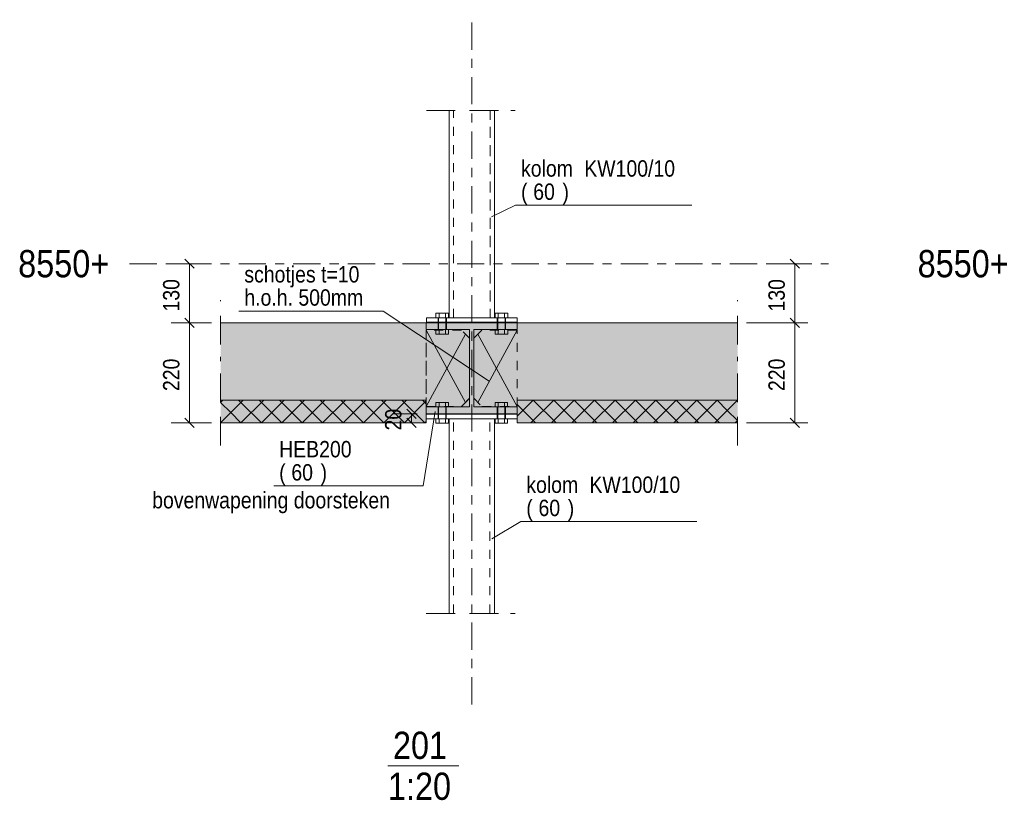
# Model space of a CAD drawing. Header units: millimetres. Extents: x -914 to -73, y -1403 to -809.
# Tile 52 of 79: x -410 to -302, y -1178 to -1092. Entities that reach past the tile are written whole.
import ezdxf

# ---------------------------------------------------------------- set-up
doc = ezdxf.new("R2010")
doc.units = ezdxf.units.MM
for name, pattern in [('XKITLINE00', [0]), ('XKITLINE01', [4, 1, -1, 1, -1]), ('XKITLINE02', [4, 2, -2]), ('XKITLINE03', [6, 3, -1, 1, -1])]:
    doc.linetypes.add(name, pattern=pattern)
for name, color, linetype, lineweight in [('Bout', 3, 'Continuous', 0), ('Grafisch object', 3, 'Continuous', 0), ('Offset', 4, 'Continuous', 0), ('Onderdeel', 2, 'Continuous', 0), ('Onderdeel label', 2, 'Continuous', 0), ('Overige objecten', 7, 'Continuous', 0), ('Stramien', 4, 'Continuous', 0), ('Tekst', 7, 'Continuous', 0)]:
    doc.layers.add(name, color=color, linetype=linetype, lineweight=lineweight)
doc.styles.add('ARIAL', font='arial.ttf')

msp = doc.modelspace()

# ---------------------------------------------------------------- hatches: boundary and pattern name
at = {"layer": 'Onderdeel'}
for points in [[(-365.5, -1136.55), (-388.11, -1136.55), (-388.11, -1125.55), (-360.5, -1125.55), (-360.49, -1135.55), (-365.49, -1135.55)], [(-365.5, -1126.3), (-365.5, -1125.55), (-355.5, -1125.55), (-355.5, -1126.3), (-360.27, -1126.3), (-360.27, -1134.8), (-355.5, -1134.8), (-355.5, -1135.55), (-365.5, -1135.55), (-365.5, -1134.8), (-360.72, -1134.8), (-360.72, -1126.3)], [(-360.49, -1125.55), (-331.27, -1125.55), (-331.27, -1136.55), (-355.49, -1136.55), (-355.49, -1135.55), (-360.49, -1135.55)], [(-365.5, -1136.55), (-388.11, -1136.55), (-388.11, -1134.05), (-365.5, -1134.05)], [(-355.49, -1134.05), (-331.27, -1134.05), (-331.27, -1136.55), (-355.49, -1136.55)]]:
    msp.add_hatch(color=256, dxfattribs=at).paths.add_polyline_path(points, flags=17)

# ---------------------------------------------------------------- linework, layer by layer
at = {"layer": 'Bout', "linetype": 'XKITLINE00', "lineweight": 0}
for p, q in [((-364.43, -1125), (-364.43, -1124.5)), ((-364.43, -1124.5), (-363.04, -1124.5)), ((-364.08, -1125), (-364.08, -1124.5)), ((-363.39, -1125), (-363.39, -1124.5)), ((-363.04, -1125), (-363.04, -1124.5)), ((-357.93, -1125), (-357.93, -1124.5)), ((-356.54, -1124.5), (-357.93, -1124.5)), ((-357.58, -1125), (-357.58, -1124.5)), ((-356.89, -1125), (-356.89, -1124.5)), ((-356.54, -1125), (-356.54, -1124.5)), ((-364.13, -1125.5), (-364.13, -1125.55)), ((-363.33, -1125.5), (-363.33, -1125.55)), ((-357.63, -1125.5), (-357.63, -1125.55)), ((-356.83, -1125.5), (-356.83, -1125.55)), ((-364.43, -1136.6), (-364.43, -1136.1)), ((-364.14, -1135.55), (-364.14, -1135.6)), ((-364.09, -1136.6), (-364.09, -1136.1)), ((-363.39, -1136.6), (-363.39, -1136.1)), ((-363.34, -1135.55), (-363.34, -1135.6)), ((-363.05, -1136.6), (-363.05, -1136.1)), ((-357.93, -1136.6), (-357.93, -1136.1)), ((-357.64, -1135.55), (-357.64, -1135.6)), ((-357.59, -1136.6), (-357.59, -1136.1)), ((-356.89, -1136.6), (-356.89, -1136.1)), ((-356.84, -1135.55), (-356.84, -1135.6)), ((-356.55, -1136.6), (-356.55, -1136.1)), ((-364.43, -1136.6), (-363.05, -1136.6)), ((-356.55, -1136.6), (-357.93, -1136.6))]:
    msp.add_line(p, q, dxfattribs=at)
at = {"layer": 'Bout', "linetype": 'XKITLINE02', "lineweight": 0}
for p, q in [((-364.43, -1125), (-364.43, -1124.5)), ((-364.08, -1125), (-364.08, -1124.5)), ((-364.08, -1125), (-364.08, -1124.5)), ((-364.08, -1125), (-364.08, -1124.5)), ((-363.39, -1125), (-363.39, -1124.5)), ((-363.39, -1125), (-363.39, -1124.5)), ((-363.39, -1125), (-363.39, -1124.5)), ((-363.04, -1125), (-363.04, -1124.5)), ((-363.04, -1124.5), (-363.04, -1124.5)), ((-363.04, -1124.5), (-363.04, -1124.5)), ((-357.93, -1125), (-357.93, -1124.5)), ((-357.58, -1125), (-357.58, -1124.5)), ((-357.58, -1125), (-357.58, -1124.5)), ((-357.58, -1125), (-357.58, -1124.5)), ((-356.89, -1125), (-356.89, -1124.5)), ((-356.89, -1125), (-356.89, -1124.5)), ((-356.89, -1125), (-356.89, -1124.5)), ((-356.54, -1124.5), (-356.54, -1124.5)), ((-356.54, -1124.5), (-356.54, -1124.5)), ((-356.54, -1125), (-356.54, -1124.5)), ((-363.04, -1125), (-364.43, -1125)), ((-364.18, -1125.5), (-364.18, -1125)), ((-364.18, -1125.5), (-364.18, -1125)), ((-364.18, -1125.5), (-363.28, -1125.5)), ((-364.18, -1126.3), (-364.18, -1125.55)), ((-364.18, -1126.3), (-364.18, -1125.55)), ((-364.18, -1125.55), (-363.28, -1125.55)), ((-364.13, -1125.5), (-364.13, -1125)), ((-364.13, -1126.3), (-364.13, -1125)), ((-364.13, -1125.55), (-364.13, -1126.3)), ((-363.33, -1125.5), (-363.33, -1125)), ((-363.33, -1126.3), (-363.33, -1125)), ((-363.33, -1125.55), (-363.33, -1126.3)), ((-363.28, -1125.5), (-363.28, -1125)), ((-363.28, -1125.5), (-363.28, -1125)), ((-363.28, -1126.3), (-363.28, -1125.55)), ((-363.28, -1126.3), (-363.28, -1125.55)), ((-356.54, -1125), (-357.93, -1125)), ((-357.68, -1125.5), (-357.68, -1125)), ((-357.68, -1125.5), (-357.68, -1125)), ((-356.78, -1125.5), (-357.68, -1125.5)), ((-357.68, -1126.3), (-357.68, -1125.55)), ((-357.68, -1126.3), (-357.68, -1125.55)), ((-356.78, -1125.55), (-357.68, -1125.55)), ((-357.63, -1125.5), (-357.63, -1125)), ((-357.63, -1126.3), (-357.63, -1125)), ((-357.63, -1125.55), (-357.63, -1126.3)), ((-356.83, -1125.5), (-356.83, -1125)), ((-356.83, -1126.3), (-356.83, -1125)), ((-356.83, -1125.55), (-356.83, -1126.3)), ((-356.78, -1125.5), (-356.78, -1125)), ((-356.78, -1125.5), (-356.78, -1125)), ((-356.78, -1126.3), (-356.78, -1125.55)), ((-356.78, -1126.3), (-356.78, -1125.55)), ((-364.43, -1126.8), (-364.43, -1126.3)), ((-364.43, -1126.3), (-363.04, -1126.3)), ((-364.43, -1126.8), (-364.43, -1126.3)), ((-364.08, -1126.8), (-364.08, -1126.3)), ((-364.08, -1126.8), (-364.08, -1126.3)), ((-364.08, -1126.8), (-364.08, -1126.3)), ((-364.08, -1126.8), (-364.08, -1126.3)), ((-363.39, -1126.8), (-363.39, -1126.3)), ((-363.39, -1126.8), (-363.39, -1126.3)), ((-363.39, -1126.8), (-363.39, -1126.3)), ((-363.39, -1126.8), (-363.39, -1126.3)), ((-363.04, -1126.8), (-363.04, -1126.3)), ((-363.04, -1126.8), (-363.04, -1126.3)), ((-357.93, -1126.8), (-357.93, -1126.3)), ((-356.54, -1126.3), (-357.93, -1126.3)), ((-357.93, -1126.8), (-357.93, -1126.3)), ((-357.58, -1126.8), (-357.58, -1126.3)), ((-357.58, -1126.8), (-357.58, -1126.3)), ((-357.58, -1126.8), (-357.58, -1126.3)), ((-357.58, -1126.8), (-357.58, -1126.3)), ((-356.89, -1126.8), (-356.89, -1126.3)), ((-356.89, -1126.8), (-356.89, -1126.3)), ((-356.89, -1126.8), (-356.89, -1126.3)), ((-356.89, -1126.8), (-356.89, -1126.3)), ((-356.54, -1126.8), (-356.54, -1126.3)), ((-356.54, -1126.8), (-356.54, -1126.3)), ((-363.04, -1126.8), (-364.43, -1126.8)), ((-356.54, -1126.8), (-357.93, -1126.8)), ((-364.43, -1134.3), (-363.05, -1134.3)), ((-364.43, -1134.8), (-364.43, -1134.3)), ((-364.43, -1134.8), (-364.43, -1134.3)), ((-364.09, -1134.8), (-364.09, -1134.3)), ((-364.09, -1134.8), (-364.09, -1134.3)), ((-364.09, -1134.8), (-364.09, -1134.3)), ((-364.09, -1134.8), (-364.09, -1134.3)), ((-363.39, -1134.8), (-363.39, -1134.3)), ((-363.39, -1134.8), (-363.39, -1134.3)), ((-363.39, -1134.8), (-363.39, -1134.3)), ((-363.39, -1134.8), (-363.39, -1134.3)), ((-363.05, -1134.8), (-363.05, -1134.3)), ((-363.05, -1134.8), (-363.05, -1134.3)), ((-356.55, -1134.3), (-357.93, -1134.3)), ((-357.93, -1134.8), (-357.93, -1134.3)), ((-357.93, -1134.8), (-357.93, -1134.3)), ((-357.59, -1134.8), (-357.59, -1134.3)), ((-357.59, -1134.8), (-357.59, -1134.3)), ((-357.59, -1134.8), (-357.59, -1134.3)), ((-357.59, -1134.8), (-357.59, -1134.3)), ((-356.89, -1134.8), (-356.89, -1134.3)), ((-356.89, -1134.8), (-356.89, -1134.3)), ((-356.89, -1134.8), (-356.89, -1134.3)), ((-356.89, -1134.8), (-356.89, -1134.3)), ((-356.55, -1134.8), (-356.55, -1134.3)), ((-356.55, -1134.8), (-356.55, -1134.3)), ((-364.43, -1134.8), (-363.05, -1134.8)), ((-364.19, -1135.55), (-364.19, -1134.8)), ((-364.19, -1135.55), (-364.19, -1134.8)), ((-364.14, -1134.8), (-364.14, -1135.55)), ((-364.14, -1136.1), (-364.14, -1134.8)), ((-363.34, -1134.8), (-363.34, -1135.55)), ((-363.34, -1136.1), (-363.34, -1134.8)), ((-363.29, -1135.55), (-363.29, -1134.8)), ((-363.29, -1135.55), (-363.29, -1134.8)), ((-356.55, -1134.8), (-357.93, -1134.8)), ((-357.69, -1135.55), (-357.69, -1134.8)), ((-357.69, -1135.55), (-357.69, -1134.8)), ((-357.64, -1134.8), (-357.64, -1135.55)), ((-357.64, -1136.1), (-357.64, -1134.8)), ((-356.84, -1134.8), (-356.84, -1135.55)), ((-356.84, -1136.1), (-356.84, -1134.8)), ((-356.79, -1135.55), (-356.79, -1134.8)), ((-356.79, -1135.55), (-356.79, -1134.8)), ((-364.43, -1136.1), (-363.05, -1136.1)), ((-364.43, -1136.6), (-364.43, -1136.1)), ((-364.19, -1135.55), (-363.29, -1135.55)), ((-364.19, -1136.1), (-364.19, -1135.6)), ((-364.19, -1136.1), (-364.19, -1135.6)), ((-364.19, -1135.6), (-363.29, -1135.6)), ((-364.14, -1135.6), (-364.14, -1136.1)), ((-364.09, -1136.6), (-364.09, -1136.1)), ((-364.09, -1136.6), (-364.09, -1136.1)), ((-364.09, -1136.6), (-364.09, -1136.1)), ((-363.39, -1136.6), (-363.39, -1136.1)), ((-363.39, -1136.6), (-363.39, -1136.1)), ((-363.39, -1136.6), (-363.39, -1136.1)), ((-363.34, -1135.6), (-363.34, -1136.1)), ((-363.29, -1136.1), (-363.29, -1135.6)), ((-363.29, -1136.1), (-363.29, -1135.6)), ((-363.05, -1136.6), (-363.05, -1136.1)), ((-356.55, -1136.1), (-357.93, -1136.1)), ((-357.93, -1136.6), (-357.93, -1136.1)), ((-356.79, -1135.55), (-357.69, -1135.55)), ((-357.69, -1136.1), (-357.69, -1135.6)), ((-357.69, -1136.1), (-357.69, -1135.6)), ((-356.79, -1135.6), (-357.69, -1135.6)), ((-357.64, -1135.6), (-357.64, -1136.1)), ((-357.59, -1136.6), (-357.59, -1136.1)), ((-357.59, -1136.6), (-357.59, -1136.1)), ((-357.59, -1136.6), (-357.59, -1136.1)), ((-356.89, -1136.6), (-356.89, -1136.1)), ((-356.89, -1136.6), (-356.89, -1136.1)), ((-356.89, -1136.6), (-356.89, -1136.1)), ((-356.84, -1135.6), (-356.84, -1136.1)), ((-356.79, -1136.1), (-356.79, -1135.6)), ((-356.79, -1136.1), (-356.79, -1135.6)), ((-356.55, -1136.6), (-356.55, -1136.1)), ((-363.05, -1136.6), (-363.05, -1136.6)), ((-363.05, -1136.6), (-363.05, -1136.6)), ((-356.55, -1136.6), (-356.55, -1136.6)), ((-356.55, -1136.6), (-356.55, -1136.6))]:
    msp.add_line(p, q, dxfattribs=at)
at = {"layer": 'Grafisch object', "linetype": 'XKITLINE00', "lineweight": 0}
for p, q in [((-365.48, -1102.22), (-362.31, -1102.22)), ((-360.72, -1102.22), (-357.55, -1102.22)), ((-356.21, -1102.22), (-355.71, -1102.22)), ((-388.11, -1123.18), (-388.11, -1123.05)), ((-331.27, -1123.18), (-331.27, -1123.05)), ((-388.11, -1127.94), (-388.11, -1124.77)), ((-331.27, -1127.94), (-331.27, -1124.77)), ((-365.5, -1126.35), (-361.17, -1134.3)), ((-355.5, -1126.35), (-359.82, -1134.3)), ((-361.17, -1126.8), (-365.5, -1134.75)), ((-359.82, -1126.8), (-355.5, -1134.75)), ((-388.11, -1129.78), (-388.11, -1129.28)), ((-331.27, -1129.78), (-331.27, -1129.28)), ((-388.11, -1134.29), (-388.11, -1131.12)), ((-331.27, -1134.29), (-331.27, -1131.12)), ((-388.11, -1139.05), (-388.11, -1135.88)), ((-331.27, -1139.05), (-331.27, -1135.88)), ((-365.49, -1157.52), (-362.32, -1157.52)), ((-360.73, -1157.52), (-357.55, -1157.52)), ((-356.22, -1157.52), (-355.72, -1157.52))]:
    msp.add_line(p, q, dxfattribs=at)
at = {"layer": 'Offset', "linetype": 'XKITLINE00', "lineweight": 0}
for p, q in [((-389.36, -1119.05), (-393.32, -1119.05)), ((-392.02, -1118.54), (-391.01, -1119.56)), ((-391.52, -1125.55), (-391.52, -1119.05)), ((-327.13, -1119.05), (-323.17, -1119.05)), ((-325.48, -1118.54), (-324.47, -1119.56)), ((-324.97, -1125.55), (-324.97, -1119.05)), ((-389.11, -1125.55), (-393.53, -1125.55)), ((-389.11, -1125.55), (-393.53, -1125.55)), ((-392.02, -1125.04), (-391.01, -1126.06)), ((-392.02, -1125.04), (-391.01, -1126.06)), ((-391.52, -1136.55), (-391.52, -1125.55)), ((-330.27, -1125.55), (-323.53, -1125.55)), ((-330.27, -1125.55), (-323.53, -1125.55)), ((-325.48, -1125.04), (-324.47, -1126.06)), ((-325.48, -1125.04), (-324.47, -1126.06)), ((-324.97, -1136.55), (-324.97, -1125.55)), ((-367.61, -1135.04), (-366.6, -1136.06)), ((-392.02, -1136.04), (-391.01, -1137.06)), ((-366.5, -1135.55), (-369.12, -1135.55)), ((-367.61, -1136.04), (-366.6, -1137.06)), ((-367.11, -1136.55), (-367.11, -1135.55)), ((-325.48, -1136.04), (-324.47, -1137.06)), ((-389.11, -1136.55), (-393.53, -1136.55)), ((-366.5, -1136.55), (-369.12, -1136.55)), ((-330.27, -1136.55), (-323.53, -1136.55))]:
    msp.add_line(p, q, dxfattribs=at)
at = {"layer": 'Offset'}
for p in [(-391.52, -1119.05), (-324.97, -1119.05), (-391.52, -1125.55), (-391.52, -1125.55), (-324.97, -1125.55), (-324.97, -1125.55), (-367.11, -1135.55), (-391.52, -1136.55), (-367.11, -1136.55), (-324.97, -1136.55)]:
    msp.add_point(p, dxfattribs=at)
at = {"layer": 'Onderdeel', "linetype": 'XKITLINE00', "lineweight": 0}
for p, q in [((-362.98, -1125), (-362.98, -1102.22)), ((-357.98, -1125), (-357.98, -1102.22)), ((-388.11, -1125.55), (-360.5, -1125.55)), ((-365.5, -1125.55), (-355.5, -1125.55)), ((-365.5, -1126.3), (-365.5, -1125.55)), ((-365.48, -1125.5), (-365.48, -1125)), ((-355.48, -1125), (-365.48, -1125)), ((-355.48, -1125.5), (-365.48, -1125.5)), ((-360.49, -1125.55), (-331.27, -1125.55)), ((-355.5, -1125.55), (-355.5, -1126.3)), ((-355.48, -1125.5), (-355.48, -1125)), ((-360.72, -1126.3), (-365.5, -1126.3)), ((-360.72, -1134.8), (-360.72, -1126.3)), ((-355.5, -1126.3), (-360.27, -1126.3)), ((-360.27, -1126.3), (-360.27, -1134.8)), ((-388.11, -1136.55), (-385.61, -1134.05)), ((-388.11, -1134.31), (-387.85, -1134.05)), ((-388.11, -1134.05), (-365.5, -1134.05)), ((-386.99, -1135.43), (-388.11, -1134.31)), ((-385.86, -1134.31), (-386.12, -1134.05)), ((-385.86, -1136.55), (-383.36, -1134.05)), ((-383.62, -1136.55), (-385.86, -1134.31)), ((-381.37, -1136.55), (-383.87, -1134.05)), ((-383.62, -1136.55), (-381.12, -1134.05)), ((-379.13, -1136.55), (-381.63, -1134.05)), ((-381.37, -1136.55), (-378.87, -1134.05)), ((-376.88, -1136.55), (-379.38, -1134.05)), ((-379.13, -1136.55), (-376.63, -1134.05)), ((-374.64, -1136.55), (-377.14, -1134.05)), ((-376.88, -1136.55), (-374.38, -1134.05)), ((-372.39, -1136.55), (-374.89, -1134.05)), ((-374.64, -1136.55), (-372.14, -1134.05)), ((-370.15, -1136.55), (-372.65, -1134.05)), ((-372.39, -1136.55), (-369.89, -1134.05)), ((-367.9, -1136.55), (-370.4, -1134.05)), ((-370.15, -1136.55), (-367.65, -1134.05)), ((-365.66, -1136.55), (-368.16, -1134.05)), ((-367.9, -1136.55), (-365.5, -1134.15)), ((-365.5, -1134.47), (-365.91, -1134.05)), ((-365.5, -1134.05), (-365.5, -1134.05)), ((-365.5, -1134.05), (-365.5, -1136.55)), ((-355.49, -1135.82), (-353.72, -1134.05)), ((-331.27, -1134.05), (-355.49, -1134.05)), ((-355.49, -1136.55), (-355.49, -1134.05)), ((-353.98, -1136.55), (-351.48, -1134.05)), ((-351.22, -1136.55), (-353.72, -1134.05)), ((-351.73, -1136.55), (-349.23, -1134.05)), ((-348.98, -1136.55), (-351.48, -1134.05)), ((-349.49, -1136.55), (-346.99, -1134.05)), ((-346.73, -1136.55), (-349.23, -1134.05)), ((-347.24, -1136.55), (-344.74, -1134.05)), ((-344.49, -1136.55), (-346.99, -1134.05)), ((-345, -1136.55), (-342.5, -1134.05)), ((-342.24, -1136.55), (-344.74, -1134.05)), ((-342.75, -1136.55), (-340.25, -1134.05)), ((-340, -1136.55), (-342.5, -1134.05)), ((-340.51, -1136.55), (-338.01, -1134.05)), ((-337.75, -1136.55), (-340.25, -1134.05)), ((-338.26, -1136.55), (-335.76, -1134.05)), ((-335.51, -1136.55), (-338.01, -1134.05)), ((-336.02, -1136.55), (-333.52, -1134.05)), ((-333.52, -1136.3), (-335.76, -1134.05)), ((-333.77, -1136.55), (-331.27, -1134.05)), ((-332.4, -1135.18), (-333.52, -1134.05)), ((-385.86, -1136.55), (-386.99, -1135.43)), ((-365.5, -1135.55), (-365.5, -1134.8)), ((-365.5, -1134.8), (-360.72, -1134.8)), ((-360.27, -1134.8), (-355.5, -1134.8)), ((-355.5, -1134.8), (-355.5, -1135.55)), ((-353.47, -1136.55), (-355.49, -1134.53)), ((-331.27, -1136.3), (-332.4, -1135.18)), ((-365.66, -1136.55), (-365.5, -1136.39)), ((-365.49, -1135.55), (-365.5, -1136.55)), ((-355.5, -1135.55), (-365.5, -1135.55)), ((-360.49, -1135.55), (-365.49, -1135.55)), ((-365.49, -1136.1), (-365.49, -1135.6)), ((-355.49, -1135.6), (-365.49, -1135.6)), ((-355.49, -1136.1), (-365.49, -1136.1)), ((-362.99, -1157.52), (-362.99, -1136.1)), ((-360.49, -1135.55), (-355.49, -1135.55)), ((-357.99, -1157.52), (-357.99, -1136.1)), ((-355.49, -1136.55), (-355.49, -1135.55)), ((-333.26, -1136.55), (-333.52, -1136.3)), ((-331.53, -1136.55), (-331.27, -1136.3)), ((-388.11, -1136.55), (-365.5, -1136.55)), ((-388.11, -1136.55), (-365.5, -1136.55)), ((-331.27, -1136.55), (-355.49, -1136.55)), ((-331.27, -1136.55), (-355.49, -1136.55))]:
    msp.add_line(p, q, dxfattribs=at)
at = {"layer": 'Onderdeel', "linetype": 'XKITLINE01', "lineweight": 0}
for p, q in [((-362.98, -1125), (-362.98, -1102.22)), ((-362.48, -1125), (-362.48, -1102.22)), ((-362.48, -1125), (-362.48, -1102.22)), ((-358.48, -1125), (-358.48, -1102.22)), ((-358.48, -1102.22), (-358.48, -1125)), ((-357.98, -1125), (-357.98, -1102.22)), ((-365.48, -1125.5), (-365.48, -1125)), ((-362.98, -1125), (-357.98, -1125)), ((-358.48, -1125), (-358.48, -1125)), ((-355.48, -1125.5), (-355.48, -1125)), ((-361.62, -1126.35), (-365.5, -1126.35)), ((-365.5, -1126.35), (-365.5, -1134.75)), ((-365.5, -1134.75), (-365.5, -1126.35)), ((-361.62, -1126.35), (-365.5, -1126.35)), ((-365.5, -1126.35), (-365.5, -1134.75)), ((-365.5, -1134.75), (-365.5, -1126.35)), ((-360.72, -1127.25), (-361.62, -1126.35)), ((-360.72, -1127.25), (-361.62, -1126.35)), ((-360.72, -1127.25), (-361.62, -1126.35)), ((-360.72, -1127.25), (-361.62, -1126.35)), ((-359.37, -1126.35), (-360.27, -1127.25)), ((-360.27, -1127.25), (-359.37, -1126.35)), ((-359.37, -1126.35), (-360.27, -1127.25)), ((-360.27, -1127.25), (-359.37, -1126.35)), ((-355.5, -1126.35), (-359.37, -1126.35)), ((-355.5, -1126.35), (-359.37, -1126.35)), ((-355.5, -1134.75), (-355.5, -1126.35)), ((-355.5, -1134.75), (-355.5, -1126.35)), ((-355.5, -1134.75), (-355.5, -1126.35)), ((-355.5, -1134.75), (-355.5, -1126.35)), ((-360.72, -1133.85), (-360.72, -1127.25)), ((-360.72, -1127.25), (-360.72, -1127.25)), ((-360.72, -1127.25), (-360.72, -1133.85)), ((-360.72, -1133.85), (-360.72, -1127.25)), ((-360.72, -1127.25), (-360.72, -1127.25)), ((-360.72, -1127.25), (-360.72, -1133.85)), ((-360.27, -1127.25), (-360.27, -1133.85)), ((-360.27, -1127.25), (-360.27, -1127.25)), ((-360.27, -1133.85), (-360.27, -1127.25)), ((-360.27, -1127.25), (-360.27, -1133.85)), ((-360.27, -1127.25), (-360.27, -1127.25)), ((-360.27, -1133.85), (-360.27, -1127.25)), ((-361.62, -1134.75), (-360.72, -1133.85)), ((-360.72, -1133.85), (-361.62, -1134.75)), ((-361.62, -1134.75), (-360.72, -1133.85)), ((-360.72, -1133.85), (-361.62, -1134.75)), ((-360.72, -1133.85), (-360.72, -1133.85)), ((-360.72, -1133.85), (-360.72, -1133.85)), ((-360.27, -1133.85), (-359.37, -1134.75)), ((-360.27, -1133.85), (-360.27, -1133.85)), ((-360.27, -1133.85), (-359.37, -1134.75)), ((-360.27, -1133.85), (-359.37, -1134.75)), ((-360.27, -1133.85), (-360.27, -1133.85)), ((-360.27, -1133.85), (-359.37, -1134.75)), ((-365.5, -1134.75), (-361.62, -1134.75)), ((-365.5, -1134.75), (-361.62, -1134.75)), ((-359.37, -1134.75), (-355.5, -1134.75)), ((-359.37, -1134.75), (-355.5, -1134.75)), ((-365.49, -1136.1), (-365.49, -1135.6)), ((-357.99, -1136.1), (-362.99, -1136.1)), ((-362.99, -1157.52), (-362.99, -1136.1)), ((-362.49, -1157.52), (-362.49, -1136.1)), ((-362.49, -1157.52), (-362.49, -1136.1)), ((-358.49, -1157.52), (-358.49, -1136.1)), ((-358.49, -1157.52), (-358.49, -1136.1)), ((-357.99, -1157.52), (-357.99, -1136.1)), ((-355.49, -1135.55), (-355.49, -1135.55)), ((-355.49, -1136.1), (-355.49, -1135.6)), ((-355.49, -1135.6), (-355.49, -1135.6)), ((-355.49, -1135.6), (-355.49, -1135.6)), ((-355.49, -1135.6), (-355.49, -1135.6)), ((-355.49, -1135.6), (-355.49, -1136.1)), ((-355.49, -1136.1), (-355.49, -1136.1)), ((-355.49, -1136.1), (-355.49, -1136.1)), ((-365.5, -1136.55), (-365.5, -1136.55)), ((-355.49, -1136.55), (-355.49, -1136.55))]:
    msp.add_line(p, q, dxfattribs=at)
at = {"layer": 'Onderdeel label', "linetype": 'XKITLINE00', "lineweight": 0}
for p, q in [((-358.33, -1113.9), (-355.67, -1112.63)), ((-355.67, -1112.63), (-336.31, -1112.63)), ((-364.51, -1135.32), (-365.83, -1143.5)), ((-382.26, -1143.5), (-365.83, -1143.5)), ((-358.3, -1149.31), (-355.09, -1147.41)), ((-355.09, -1147.41), (-335.74, -1147.41))]:
    msp.add_line(p, q, dxfattribs=at)
at = {"layer": 'Overige objecten', "linetype": 'XKITLINE00', "lineweight": 0}
msp.add_line((-369.7, -1174.27), (-361.92, -1174.27), dxfattribs=at)
at = {"layer": 'Stramien', "linetype": 'XKITLINE03', "lineweight": 0}
for p, q in [((-360.49, -1167.52), (-360.49, -1092.22)), ((-398.11, -1119.05), (-321.27, -1119.05))]:
    msp.add_line(p, q, dxfattribs=at)
at = {"layer": 'Tekst', "linetype": 'XKITLINE00', "lineweight": 0}
for p in [(-386.09, -1124.27), (-358.56, -1131.98)]:
    msp.add_line(p, (-370.21, -1124.27), dxfattribs=at)

# ---------------------------------------------------------------- texts
at = {"layer": 'Offset', "style": 'ARIAL', "width": 0.85}
for s, p in [('130', (-392.63, -1124.31)), ('130', (-326.08, -1124.31)), ('220', (-392.63, -1133.06)), ('220', (-326.08, -1133.06)), ('20', (-368.22, -1137.39))]:
    msp.add_text(s, height=1.8, rotation=90.0002, dxfattribs=at).set_placement(p)
at = {"layer": 'Onderdeel label', "style": 'ARIAL', "width": 0.85}
for s, p in [('kolom', (-355.07, -1109.48)), ('KW100/10', (-348.12, -1109.48)), ('(', (-355.07, -1112.03)), ('60', (-353.73, -1112.03)), (')', (-350.52, -1112.03)), ('HEB200', (-381.66, -1140.35)), ('(', (-381.66, -1142.9)), ('60', (-380.32, -1142.9)), (')', (-377.11, -1142.9)), ('kolom', (-354.49, -1144.26)), ('KW100/10', (-347.55, -1144.26)), ('(', (-354.49, -1146.81)), ('60', (-353.15, -1146.81)), (')', (-349.94, -1146.81))]:
    msp.add_text(s, height=1.8, dxfattribs=at).set_placement(p)
at = {"layer": 'Overige objecten', "style": 'ARIAL', "width": 0.85}
for s, p in [('201', (-369.15, -1173.52)), ('1:20', (-369.7, -1178.02))]:
    msp.add_text(s, height=3, dxfattribs=at).set_placement(p)
at = {"layer": 'Stramien', "style": 'ARIAL', "width": 0.85}
for p in [(-410.35, -1120.55), (-311.47, -1120.55)]:
    msp.add_text('8550+', height=3, dxfattribs=at).set_placement(p)
at = {"layer": 'Tekst', "style": 'ARIAL', "width": 0.85}
for s, p in [('schotjes t=10', (-385.49, -1121.12)), ('h.o.h. 500mm', (-385.49, -1123.67)), ('bovenwapening doorsteken ', (-395.62, -1145.96))]:
    msp.add_text(s, height=1.8, dxfattribs=at).set_placement(p)

doc.saveas('drawing.dxf')
